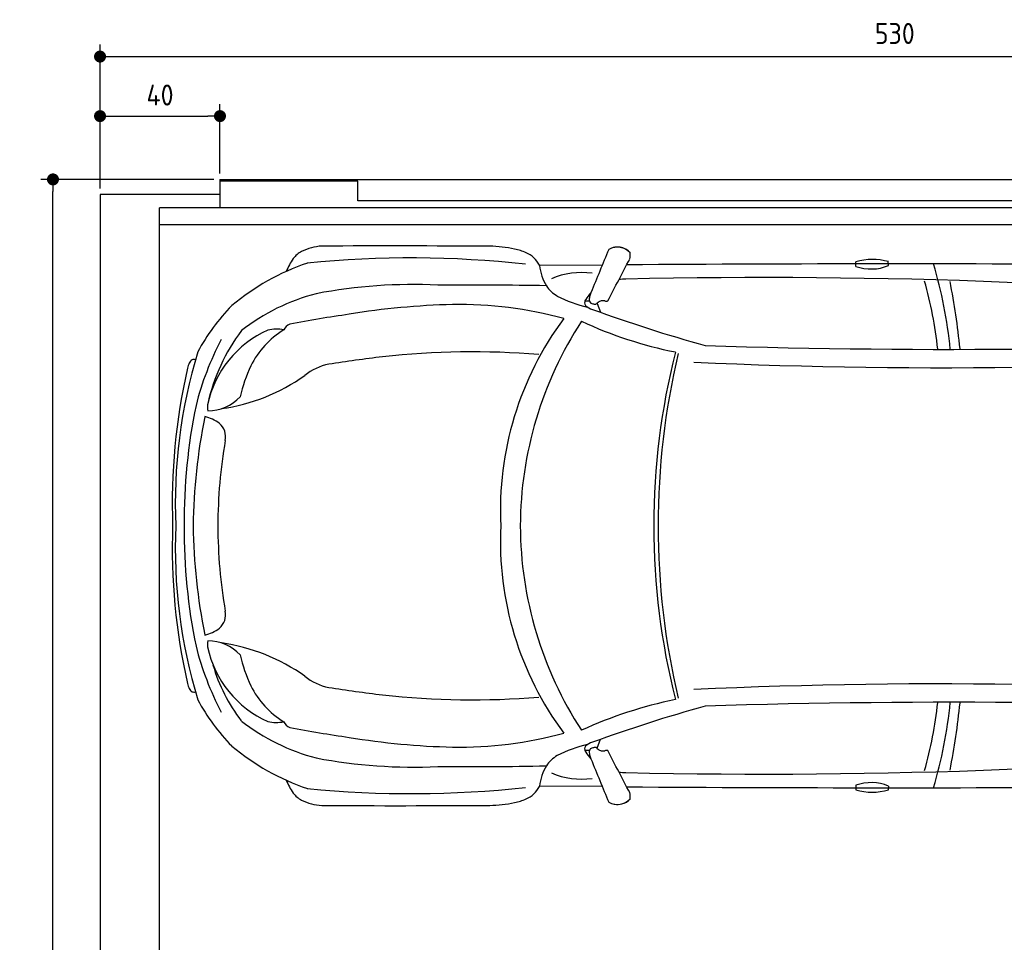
# Model space of a CAD drawing. Header units: millimetres. Extents: x 705 to 7297, y -422 to 5770.
# Tile 2 of 3: x 705 to 3988, y 2694 to 5770. Entities that reach past the tile are written whole.
import ezdxf

# ---------------------------------------------------------------- set-up
doc = ezdxf.new("R2010")
doc.units = ezdxf.units.MM
doc.layers.get('0').update_dxf_attribs({"lineweight": 25})
for name, color, linetype, lineweight in [('4', 3, 'Continuous', 25), ('AM_0', 7, 'Continuous', 25), ('Car', 10, 'Continuous', 25)]:
    doc.layers.add(name, color=color, linetype=linetype, lineweight=lineweight)
doc.styles.get("Standard").update_dxf_attribs({"font": 'ISOCP.SHX'})
doc.dimstyles.new('GEN-ISO$0', dxfattribs={"dimscale": 20, "dimtxt": 3.5, "dimasz": 2, "dimexe": 2, "dimexo": 1, "dimgap": 1.5, "dimtad": 1, "dimdec": 1, "dimlfac": 0.1, "dimdsep": 46, "dimtxsty": 'STANDARD', "dimblk": 'PUNKT', "dimcen": 2, "dimclrd": 256, "dimclre": 256, "dimclrt": 2, "dimadec": 0, "dimazin": 0, "dimtp": 0.1, "dimtm": 0.1, "dimtfac": 0.71, "dimtdec": 1, "dimtmove": 2, "dimatfit": 3, "dimldrblk": 'PUNKT', "dimfxl": 1, "dimtolj": 1, "dimarcsym": 0})

# ---------------------------------------------------------------- blocks, each defined once
blk = doc.blocks.new('PUNKT')
at = {"layer": '4', "color": 0, "linetype": 'ByBlock'}
blk.add_line((-0.5, 0), (-1, 0), dxfattribs=at)
at = {"layer": '4', "color": 0, "linetype": 'ByBlock', "const_width": 0.5}
blk.add_lwpolyline([(-0.25, 0, 1), (0.25, 0, 1)], format="xyb", close=True, dxfattribs=at)
blk = doc.blocks.new('*D5')
at = {"layer": '4', "lineweight": -2, "transparency": 16777216}
for p, q in [((972.8, 5207.3), (972.8, 5686.9)), ((6272.8, 5207.3), (6272.8, 5686.9)), ((1012.8, 5646.9), (6232.8, 5646.9))]:
    blk.add_line(p, q, dxfattribs=at)
at = {"layer": 'DEFPOINTS', "color": 0, "transparency": 16777216}
for p in [(6272.8, 5646.9), (972.8, 5187.3), (6272.8, 5187.3)]:
    blk.add_point(p, dxfattribs=at)
at = {"layer": '4', "lineweight": -2, "transparency": 16777216, "xscale": 40, "yscale": 40, "zscale": 40, "rotation": 180}
blk.add_blockref('PUNKT', (972.8, 5646.9), dxfattribs=at)
at = {"layer": '4', "lineweight": -2, "transparency": 16777216, "xscale": 40, "yscale": 40, "zscale": 40}
blk.add_blockref('PUNKT', (6272.8, 5646.9), dxfattribs=at)
at = {"layer": '4', "color": 2, "transparency": 16777216, "insert": (3622.8, 5723.9), "char_height": 70, "attachment_point": 5}
blk.add_mtext('\\A1;530', dxfattribs=at)
blk = doc.blocks.new('*D6')
at = {"layer": '4', "lineweight": -2, "transparency": 16777216}
for p, q in [((972.8, 5207.3), (972.8, 5488.4)), ((1372.8, 5257.3), (1372.8, 5488.4)), ((1012.8, 5448.4), (1332.8, 5448.4))]:
    blk.add_line(p, q, dxfattribs=at)
at = {"layer": 'DEFPOINTS', "color": 0, "transparency": 16777216}
for p in [(1372.8, 5448.4), (1372.8, 5237.3), (972.8, 5187.3)]:
    blk.add_point(p, dxfattribs=at)
at = {"layer": '4', "lineweight": -2, "transparency": 16777216, "xscale": 40, "yscale": 40, "zscale": 40, "rotation": 180}
blk.add_blockref('PUNKT', (972.8, 5448.4), dxfattribs=at)
at = {"layer": '4', "lineweight": -2, "transparency": 16777216, "xscale": 40, "yscale": 40, "zscale": 40}
blk.add_blockref('PUNKT', (1372.8, 5448.4), dxfattribs=at)
at = {"layer": '4', "color": 2, "transparency": 16777216, "insert": (1172.8, 5518.6), "char_height": 70, "attachment_point": 5}
blk.add_mtext('\\A1;40', dxfattribs=at)
blk = doc.blocks.new('*D4')
at = {"layer": '4', "lineweight": -2, "transparency": 16777216}
for p, q in [((1352.8, 5237.3), (775.9, 5237.3)), ((815.9, -322.7), (815.9, 5197.3)), ((1352.8, -362.7), (775.9, -362.7))]:
    blk.add_line(p, q, dxfattribs=at)
at = {"layer": 'DEFPOINTS', "color": 0, "transparency": 16777216}
for p in [(815.9, 5237.3), (1372.8, 5237.3), (1372.8, -362.7)]:
    blk.add_point(p, dxfattribs=at)
at = {"layer": '4', "lineweight": -2, "transparency": 16777216, "xscale": 40, "yscale": 40, "zscale": 40}
for p, rotation in [((815.9, 5237.3), 90), ((815.9, -362.7), 270)]:
    blk.add_blockref('PUNKT', p, dxfattribs=dict(at, rotation=rotation))
at = {"layer": '4', "color": 2, "transparency": 16777216, "insert": (750.9, 2437.3), "char_height": 70, "attachment_point": 5, "rotation": 90}
blk.add_mtext('\\A1;560', dxfattribs=at)
blk = doc.blocks.new('Car_drauf')
at = {"layer": 'Car'}
for p, q in [((2604.7, 591.7), (2395.3, 592.2)), ((3450.7, 588.6), (3450.7, 603.6)), ((3559, 591.1), (3558.9, 604.3)), ((2562.2, 472.6), (2547.4, 473)), ((2587.8, 465.2), (2598.8, 435.4)), ((2587.8, -1018.3), (2598.8, -988.5)), ((2562.2, -1025.7), (2547.4, -1026.1)), ((2604.7, -1144.8), (2395.3, -1145.4)), ((3450.7, -1141.7), (3450.7, -1156.7)), ((3559, -1144.3), (3558.9, -1157.4))]:
    blk.add_line(p, q, dxfattribs=at)
for centre, radius, start, end in [((1638.6, 569), 78.2, 117.5376, 144.573), ((1683.5, 467.9), 188.8, 94.2276, 115.4416), ((1905.2, -66453.2), 67109.8, 89.722936, 90.201167), ((2216.7, 171.9), 484.1, 78.5405, 88.4601), ((2271.5, 453), 197.7, 66.2378, 77.9142), ((2319.1, 555.8), 84.5, 25.5177, 67.6452), ((14330.2, -4257.9), 12688.9, 157.26865, 157.97435), ((2655.4, 594.2), 58.5, 43.102, 119.1823), ((2655.4, 594.1), 58.5, 98.748, 119.1805), ((2655.4, 594.2), 58.5, 75.1308, 98.7471), ((2655.4, 594.2), 58.5, 43.102, 75.1799), ((2642.9, 627.6), 55.6, 344.9104, 6.7653), ((2642.9, 627.6), 55.6, 344.9183, 6.7653), ((1876.8, -147.2), 789.2, 108.8531, 129.9675), ((1779.6, 472.9), 248.9, 145.3597, 156.6504), ((1966.7, -2882.9), 3499.5, 83.721, 95.6598), ((2389.6, 590.4), 5.94, 5.6541, 17.6741), ((2572.8, 613.8), 178.7, 187.3331, 210.475), ((-87010.6, 47448.4), 101197.5, 332.341895, 332.43135), ((3585.1, -138717.9), 139314.6, 89.672154, 90.369542), ((3506, 415.1), 196.5, 74.2667, 106.3456), ((3501.6, 731.1), 151.3, 250.3544, 292.4138), ((2258.9, 166.4), 1513.6, 5.5303, 16.5127), ((2536.6, 313.9), 254.1, 82.097, 113.3961), ((1975.8, -1205.5), 1733.5, 87.3153, 100.778), ((2143.3, -14534.8), 15061.1, 88.95383, 90.32854), ((2680.2, 413.3), 132.7, 88.6201, 98.3839), ((3147.1, -19950.9), 20502.1, 84.18573, 91.29579), ((2289.5, 152.2), 1443.5, 6.3829, 15.5723), ((1301.5, 58.5), 2509.7, 5.8377, 11.0234), ((1822.9, -163.9), 683.1, 104.5218, 128.0286), ((2511.4, 587.5), 112.8, 214.6898, 240.0159), ((2676.5, 398.1), 149.7, 136.7411, 147.7946), ((2695.2, 452.2), 136.7, 159.2212, 165.3397), ((2164.4, -2017.4), 2479.3, 91.3541, 99.3582), ((2127.2, -874.7), 1336.1, 74.8265, 90.9153), ((2651, 868.4), 426.4, 242.6396, 257.1298), ((2570.9, 464.4), 25, 147.3078, 174.6881), ((2557.3, 466.1), 11.4, 177.1891, 225.1658), ((2591.6, 478), 29.9, 162.9239, 190.357), ((2571.6, 474.9), 9.72, 193.1285, 229.9372), ((2575, 479.9), 15.8, 232.2683, 253.6815), ((2588, 522.7), 60.5, 253.2673, 263.5323), ((2582.2, 470.5), 7.94, 262.7053, 291.9839), ((2579.8, 472.6), 10.9, 299.791, 322.9576), ((2614.7, 438.6), 37.9, 123.4242, 133.6975), ((2605.6, 451.9), 21.8, 91.8708, 123.1166), ((2611.2, 377.8), 96.1, 89.9017, 93.7261), ((2611.9, 467), 6.99, 71.8384, 94.9477), ((2652.5, 587.4), 120.1, 251.3995, 253.1351), ((2619.5, 479.7), 7.45, 255.0101, 268.029), ((2618.8, 484.8), 12.6, 272.1676, 291.5149), ((1851.7, -15.9), 675.6, 135.5035, 151.8072), ((2322.4, -3522.8), 3991.3, 98.0815, 100.9691), ((2593.7, 509.1), 67.7, 228.9928, 251.47), ((4365.8, 5394.4), 5264.4, 250.0802, 254.3781), ((1575.7, 362), 35.9, 110.7988, 156.0023), ((3339.5, -225.1), 1074.1, 143.4309, 182.7444), ((3595.9, -283.3), 1264.3, 146.9983, 179.6932), ((3130.6, 1697.2), 1422.3, 245.2713, 258.5821), ((1632.3, 55.6), 350.6, 113.9372, 168.2137), ((1911.1, -7.9), 636.6, 143.1041, 167.4148), ((1703.8, 118.4), 304.3, 121.9356, 152.947), ((1517.8, 257.2), 122.1, 78.1482, 103.1112), ((2202.3, -113.4), 981.1, 152.1792, 165.9339), ((3768, 26751.9), 26440.1, 268.22316, 273.01848), ((2932.4, -203.8), 1751.1, 163.1688, 182.3831), ((2171.7, -2413.9), 2717.4, 85.3251, 96.3153), ((5158.8, -279.6), 2382.1, 165.8493, 179.928), ((5284.5, -275.1), 2493.1, 166.7115, 180.0338), ((3730.5, 18337.1), 18086.5, 267.40267, 274.66927), ((1342.2, 218), 124.1, 157.1243, 165.4638), ((1245.1, 260.1), 18.4, 114.1292, 160.4073), ((1244.2, 252.2), 25.6, 79.8677, 104.9815), ((2660.1, -6141.3), 6476.3, 96.98256, 98.58912), ((3214.2, -203), 2042.9, 167.2134, 182.0605), ((1961.6, 17.5), 580.4, 155.6543, 166.4173), ((1730.1, 80.4), 185.7, 101.5573, 128.9765), ((1244.6, 746.1), 638.5, 278.1673, 305.2685), ((1290.3, 253.1), 146.1, 269.9015, 317.2064), ((3083.7, -258.3), 1872.7, 168.1886, 180.5603), ((1354.3, 118.7), 65.8, 172.5719, 190.3018), ((3218.1, -303.4), 1977.3, 168.6299, 179.2231), ((1257.7, -22.4), 112.1, 50.8724, 78.6612), ((1292.9, 20.8), 56.4, 347.1398, 50.9398), ((3066.6, -285.2), 1743.5, 170.3115, 179.7169), ((3214.2, -350.2), 2042.9, 177.9395, 192.7866), ((2932.4, -349.4), 1751.1, 177.6169, 196.8312), ((3083.7, -294.9), 1872.7, 179.4397, 191.8114), ((3218.1, -249.8), 1977.3, 180.7769, 191.3701), ((3066.6, -268), 1743.5, 180.2831, 189.6885), ((3339.5, -328), 1074.1, 177.2556, 216.5691), ((3595.9, -269.8), 1264.3, 180.3068, 213.0017), ((5158.8, -273.6), 2382.1, 180.072, 194.1507), ((5284.5, -278), 2493.1, 179.9662, 193.2885), ((1292.9, -573.9), 56.4, 309.0602, 12.8602), ((1257.7, -530.8), 112.1, 281.3388, 309.1276), ((2202.3, -439.8), 981.1, 194.0661, 207.8208), ((1354.3, -671.9), 65.8, 169.6982, 187.4281), ((1632.3, -608.8), 350.6, 191.7863, 246.0628), ((1290.3, -806.2), 146.1, 42.7936, 90.0985), ((1244.6, -1299.3), 638.5, 54.7315, 81.8327), ((1961.6, -570.7), 580.4, 193.5827, 204.3457), ((1841, -586.4), 555.8, 196.0422, 217.7537), ((1730.1, -633.6), 185.7, 231.0235, 258.4427), ((1342.2, -771.1), 124.1, 194.5362, 202.8757), ((1245.1, -813.2), 18.4, 199.5927, 245.8708), ((1703.8, -671.6), 304.3, 207.053, 238.0644), ((2660.1, 5588.1), 6476.3, 261.41088, 263.01744), ((3730.5, -18890.2), 18086.5, 85.33073, 92.59733), ((1244.2, -805.3), 25.6, 255.0185, 280.1323), ((2171.7, 1860.7), 2717.4, 263.6847, 274.6749), ((1851.7, -537.2), 675.6, 208.1928, 224.4965), ((3130.6, -2250.3), 1422.3, 101.4179, 114.7287), ((4365.8, -5947.6), 5264.4, 105.6219, 109.9198), ((3768, -27305), 26440.1, 86.98152, 91.77684), ((2289.5, -705.4), 1443.5, 344.4277, 353.6171), ((2258.9, -719.6), 1513.6, 343.4873, 354.4697), ((1301.5, -611.6), 2509.7, 348.9766, 354.1623), ((1822.9, -389.3), 683.1, 231.9714, 255.4782), ((1517.8, -810.3), 122.1, 256.8888, 281.8518), ((1575.7, -915.2), 35.9, 203.9977, 249.2012), ((2322.4, 2969.7), 3991.3, 259.0309, 261.9185), ((2164.4, 1464.3), 2479.3, 260.6418, 268.6459), ((2127.2, 321.5), 1336.1, 269.0847, 285.1735), ((1876.8, -405.9), 789.2, 230.0325, 251.1469), ((2651, -1421.6), 426.4, 102.8702, 117.3604), ((2557.3, -1019.3), 11.4, 134.8342, 182.8109), ((2593.7, -1062.3), 67.7, 108.53, 131.0072), ((2588, -1075.8), 60.5, 96.4677, 106.7327), ((2582.2, -1023.6), 7.94, 68.0161, 97.2947), ((2579.8, -1025.7), 10.9, 37.0424, 60.209), ((3147.1, 19397.7), 20502.1, 268.70421, 275.81427), ((1975.8, 652.3), 1733.5, 259.222, 272.6847), ((2511.4, -1140.6), 112.8, 119.9841, 145.3102), ((2570.9, -1017.5), 25, 185.3119, 212.6922), ((2676.5, -951.2), 149.7, 212.2054, 223.2589), ((2591.6, -1031.2), 29.9, 169.643, 197.0761), ((2571.6, -1028), 9.72, 130.0628, 166.8715), ((2695.2, -1005.3), 136.7, 194.6603, 200.7788), ((2575, -1033), 15.8, 106.3185, 127.7317), ((2614.7, -991.8), 37.9, 226.3025, 236.5758), ((2605.6, -1005.1), 21.8, 236.8834, 268.1292), ((2611.2, -931), 96.1, 266.2739, 270.0983), ((2611.9, -1020.1), 6.99, 265.0523, 288.1616), ((2652.5, -1140.6), 120.1, 106.8649, 108.6005), ((2619.5, -1032.8), 7.45, 91.971, 104.9899), ((2618.8, -1038), 12.6, 68.4851, 87.8324), ((-87010.6, -48001.6), 101197.5, 27.56865, 27.658105), ((2143.3, 13981.6), 15061.1, 269.67146, 271.04617), ((2572.8, -1167), 178.7, 149.525, 172.6669), ((14330.2, 3704.8), 12688.9, 202.02565, 202.73135), ((2536.6, -867.1), 254.1, 246.6039, 277.903), ((2680.2, -966.5), 132.7, 261.6161, 271.3799), ((1779.6, -1026), 248.9, 203.3496, 214.6403), ((1966.7, 2329.8), 3499.5, 264.3402, 276.279), ((2319.1, -1109), 84.5, 292.3548, 334.4823), ((2389.6, -1143.6), 5.94, 342.3259, 354.3459), ((3585.1, 138164.7), 139314.6, 269.630458, 270.327846), ((3501.6, -1284.2), 151.3, 67.5862, 109.6456), ((1638.6, -1122.2), 78.2, 215.427, 242.4624), ((2642.9, -1180.7), 55.6, 353.2347, 15.0896), ((2642.9, -1180.7), 55.6, 353.2347, 15.0817), ((3506, -968.2), 196.5, 253.6544, 285.7333), ((1683.5, -1021), 188.8, 244.5584, 265.7724), ((1905.2, 65900.1), 67109.8, 269.798833, 270.277064), ((2216.7, -725), 484.1, 271.5399, 281.4595), ((2271.5, -1006.2), 197.7, 282.0858, 293.7622), ((2655.4, -1147.3), 58.5, 240.8177, 316.898), ((2655.4, -1147.3), 58.5, 240.8195, 261.252), ((2655.4, -1147.3), 58.5, 261.2529, 284.8692), ((2655.4, -1147.3), 58.5, 284.8201, 316.898)]:
    blk.add_arc(centre, radius, start, end, dxfattribs=at)

msp = doc.modelspace()

# ---------------------------------------------------------------- linework, layer by layer
for p, q in [((1372.77, 5237.27), (4772.77, 5237.27)), ((1372.77, 5237.27), (1372.77, 5142.27)), ((1832.77, 5231.27), (1372.77, 5231.27)), ((1832.77, 5165.77), (1832.77, 5231.27)), ((1372.77, 5187.27), (972.77, 5187.27)), ((972.77, 5187.27), (972.77, -312.73)), ((4122.78, 5165.77), (1832.77, 5165.77)), ((1171.73, -267.73), (1171.58, 5142.27)), ((6227.2, 5142.27), (1171.58, 5142.27)), ((1171.72, 5087.27), (6225.48, 5087.27))]:
    msp.add_line(p, q)

# ---------------------------------------------------------------- block references
at = {"layer": 'AM_0'}
msp.add_blockref('Car_drauf', (42.36, 4358.86), dxfattribs=at)

# ---------------------------------------------------------------- dimensions: what is measured, and where the dimension line sits
at = {"layer": '4'}
dim = msp.add_linear_dim(base=(6272.78, 5646.87), p1=(972.77, 5187.27), p2=(6272.78, 5187.27), dimstyle='GEN-ISO$0', override={"dimtad": 3}, dxfattribs=at)
dim.commit()
dim.dimension.update_dxf_attribs({"geometry": '*D5', "text_midpoint": (3622.78, 5723.95), "dimtype": 160})
dim = msp.add_linear_dim(base=(1372.77, 5448.39), p1=(972.77, 5187.27), p2=(1372.77, 5237.27), dimstyle='GEN-ISO$0', dxfattribs=at)
dim.commit()
dim.dimension.update_dxf_attribs({"geometry": '*D6', "text_midpoint": (1172.77, 5518.56), "dimtype": 160})
dim = msp.add_linear_dim(base=(815.85, 5237.27), p1=(1372.77, -362.73), p2=(1372.77, 5237.27), angle=90, dimstyle='GEN-ISO$0', dxfattribs=at)
dim.commit()
dim.dimension.update_dxf_attribs({"geometry": '*D4', "text_midpoint": (750.85, 2437.27)})

doc.saveas('drawing.dxf')
